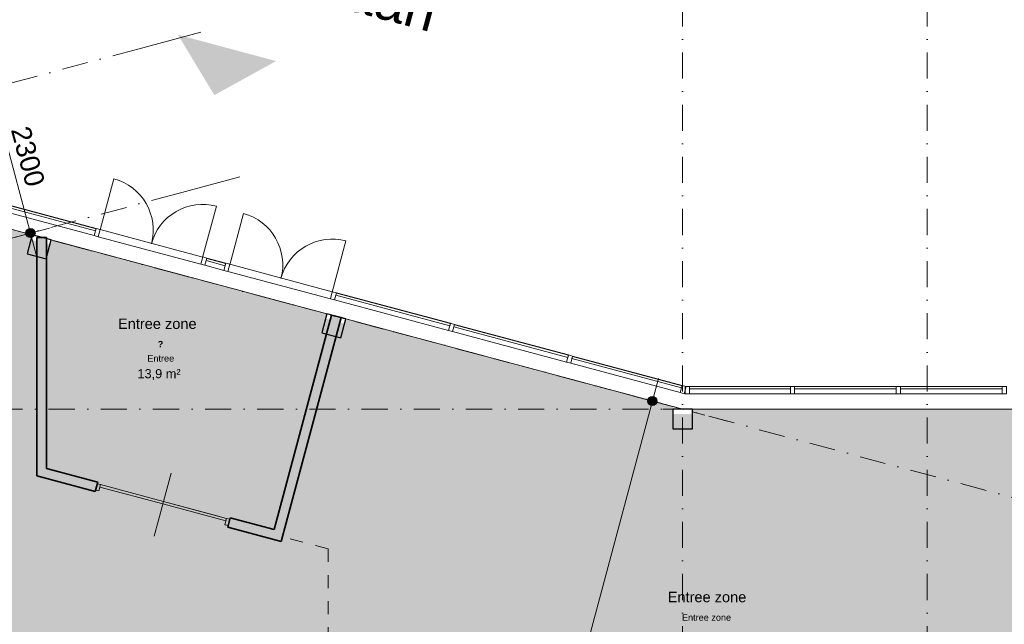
# Model space of a CAD drawing. Header units: millimetres. Extents: x 1557 to 319405, y -11609 to 73584.
# Tile 74 of 103: x 255428 to 270529, y 35199 to 44477. Entities that reach past the tile are written whole.
import ezdxf

# ---------------------------------------------------------------- set-up
doc = ezdxf.new("R2010")
doc.units = ezdxf.units.MM
doc.linetypes.add('Hidden_2_', pattern=[400, 200, -200])
doc.linetypes.add('RR_Level', pattern=[800, 400, -200, 0, -200])
for name, color, linetype, lineweight in [('A-____-____-DIMS', 211, 'Continuous', 9), ('A-____-____-DIMS-200', 211, 'Continuous', 9), ('A-AREA-____-IDEN', 2, 'Continuous', 13), ('A-AREA-____-OTLN', 32, 'Hidden_2_', 13), ('A-AREA-____-PATT', 32, 'Continuous', 9), ('A-DETL-GENF-OTLN', 92, 'Continuous', 13), ('A-DOOR-____-MCUT', 31, 'Continuous', 13), ('A-DOOR-____-OTLN', 31, 'Continuous', 18), ('A-FLOR-____-OTLN', 192, 'Continuous', 18), ('A-GLAZ-CURT-MCUT', 52, 'Continuous', 13), ('A-GLAZ-CURT-OTLN', 52, 'Continuous', 13), ('A-GLAZ-CWMG-MCUT', 51, 'Continuous', 13), ('A-GLAZ-CWMG-OTLN', 51, 'Continuous', 13), ('A-WALL-____-MCUT', 113, 'Continuous', 35), ('A-WALL-____-PATT', 111, 'Continuous', 35), ('G-____-____-TEXT', 231, 'Continuous', 9), ('S-COLS-____-MCUT', 52, 'Continuous', 25), ('S-COLS-____-OTLN', 52, 'Continuous', 18), ('S-GRID-____-OTLN', 1, 'Continuous', 9)]:
    doc.layers.add(name, color=color, linetype=linetype, lineweight=lineweight)
doc.styles.add('Arial_1', font='arial.ttf', dxfattribs={"height": 100})
doc.styles.add('Arial_2', font='arial.ttf', dxfattribs={"height": 300})
doc.styles.add('Arial_3', font='arial.ttf', dxfattribs={"height": 600})
doc.styles.add('Arial_B', font='txt', dxfattribs={"height": 160})
doc.styles.add('Arial_B_1', font='txt', dxfattribs={"height": 100})
doc.styles.add('Arial_I', font='txt', dxfattribs={"height": 140})
doc.dimstyles.new('1_5mm_interne_maten_en_details', dxfattribs={"dimscale": 304.8, "dimtxt": 1.004192, "dimasz": 1.83727, "dimexe": 0.984252, "dimexo": 0.0625, "dimgap": 0.098425, "dimtad": 1, "dimdec": 0, "dimlfac": 304.8, "dimzin": 0, "dimdsep": 46, "dimtxsty": 'Arial_2', "dimblk1": 'DOTSMALL', "dimblk2": 'DOTSMALL', "dimsah": 1, "dimcen": 0.09, "dimdle": 1.181102, "dimazin": 0, "dimtfac": 1, "dimtdec": 4, "dimtix": 1, "dimtmove": 0, "dimatfit": 3, "dimfxl": 0.003229, "dimfxlon": 1, "dimtvp": 1, "dimtfill": 1, "dimtolj": 1, "dimtzin": 0, "dimlwd": 13, "dimlwe": 13, "dimarcsym": 2})

# ---------------------------------------------------------------- blocks, each defined once
blk = doc.blocks.new('Rectangular Mullion - 65 x 114mm-702665-plot_V0 Copy 1')
at = {"layer": 'A-GLAZ-CWMG-MCUT', "color": 170, "lineweight": 9}
for p, q in [((-65, 57), (0, 57)), ((-65, -57), (-65, 57)), ((0, 57), (0, -57)), ((0, -57), (-65, -57))]:
    blk.add_line(p, q, dxfattribs=at)
blk = doc.blocks.new('System Panel - Triple glas-716064-plot_V0 Copy 1')
at = {"layer": 'A-GLAZ-CURT-MCUT', "color": 170, "lineweight": 9}
for p, q in [((905, 52.5), (-905, 52.5)), ((-905, 52.5), (-905, 17.5)), ((-905, 17.5), (905, 17.5)), ((905, 17.5), (905, 52.5))]:
    blk.add_line(p, q, dxfattribs=at)
blk = doc.blocks.new('Doors_Dbl_Glass_No_Frame_2 - Glass_Door-705400-plot_V0 Copy 1')
at = {"layer": 'A-DOOR-____-MCUT', "color": 170, "lineweight": 9}
for p, q in [((-813.75, 50), (-813.75, 863.75)), ((813.75, 50), (813.75, 863.75))]:
    blk.add_line(p, q, dxfattribs=at)
at = {"layer": 'A-DOOR-____-OTLN', "color": 170, "lineweight": 9}
for centre, start, end in [((-813.75, 50), 0, 90), ((813.75, 50), 90, 180)]:
    blk.add_arc(centre, 813.75, start, end, dxfattribs=at)
blk = doc.blocks.new('System Panel - Triple glas-716065-plot_V0 Copy 1')
at = {"layer": 'A-GLAZ-CURT-MCUT', "color": 170, "lineweight": 9}
for p, q in [((150, 52.5), (-150, 52.5)), ((-150, 52.5), (-150, 17.5)), ((-150, 17.5), (150, 17.5)), ((150, 17.5), (150, 52.5))]:
    blk.add_line(p, q, dxfattribs=at)
blk = doc.blocks.new('Rectangular Mullion - 65 x 114mm-463994-plot_V0 Copy 1')
at = {"layer": 'A-GLAZ-CWMG-OTLN', "color": 170, "lineweight": 9}
for p, q in [((67327, 2357), (67803, 4103)), ((67437, 2327), (67913, 4073))]:
    blk.add_line(p, q, dxfattribs=at)
blk = doc.blocks.new('Rectangular Mullion - 65 x 114mm-704657-plot_V0 Copy 1')
at = {"layer": 'A-GLAZ-CWMG-OTLN', "color": 170, "lineweight": 9}
for p, q in [((91140, 40835), (89568, 41256)), ((91111, 40725), (89539, 41146))]:
    blk.add_line(p, q, dxfattribs=at)
blk = doc.blocks.new('Rectangular Mullion - 65 x 114mm-691171-plot_V0 Copy 1')
at = {"layer": 'A-GLAZ-CWMG-OTLN', "color": 170, "lineweight": 9}
for p, q in [((91493, 40741), (91203, 40818)), ((91463, 40630), (91174, 40708))]:
    blk.add_line(p, q, dxfattribs=at)
blk = doc.blocks.new('Rectangular Mullion - 65 x 114mm-701461-plot_V0 Copy 1')
at = {"layer": 'A-GLAZ-CWMG-MCUT', "color": 170, "lineweight": 9}
for p, q in [((-32.5, 57), (32.5, 57)), ((-32.5, -57), (-32.5, 57)), ((32.5, 57), (32.5, -57)), ((32.5, -57), (-32.5, -57))]:
    blk.add_line(p, q, dxfattribs=at)
blk = doc.blocks.new('System Panel - Triple glas-719908-plot_V0 Copy 1')
at = {"layer": 'A-GLAZ-CURT-MCUT', "color": 170, "lineweight": 9}
for p, q in [((870, 52), (-870, 52)), ((-870, 52), (-870, 17)), ((-870, 17), (870, 17)), ((870, 17), (870, 52))]:
    blk.add_line(p, q, dxfattribs=at)
blk = doc.blocks.new('Rectangular Mullion - 65 x 114mm-705371-plot_V0 Copy 1')
at = {"layer": 'A-GLAZ-CWMG-OTLN', "color": 170, "lineweight": 9}
for p, q in [((98493, 38865), (96813, 39315)), ((98463, 38755), (96783, 39205))]:
    blk.add_line(p, q, dxfattribs=at)
blk = doc.blocks.new('Rectangular Mullion - 65 x 114mm-702661-plot_V0 Copy 1')
at = {"layer": 'A-GLAZ-CWMG-MCUT', "color": 170, "lineweight": 9}
for p, q in [((-32.5, 57), (32.5, 57)), ((-32.5, -57), (-32.5, 57)), ((32.5, 57), (32.5, -57)), ((32.5, -57), (-32.5, -57))]:
    blk.add_line(p, q, dxfattribs=at)
blk = doc.blocks.new('System Panel - Triple glas-717568-plot_V0 Copy 1')
at = {"layer": 'A-GLAZ-CURT-MCUT', "color": 170, "lineweight": 9}
for p, q in [((773, 53), (-773, 53)), ((-773, 53), (-773, 18)), ((-773, 18), (773, 18)), ((773, 18), (773, 53))]:
    blk.add_line(p, q, dxfattribs=at)
blk = doc.blocks.new('Rectangular Mullion - 65 x 114mm-666327-plot_V0 Copy 1')
at = {"layer": 'A-GLAZ-CWMG-OTLN', "color": 170, "lineweight": 9}
for p, q in [((100152, 38850), (98606, 38850)), ((100152, 38736), (98606, 38736))]:
    blk.add_line(p, q, dxfattribs=at)
blk = doc.blocks.new('System Panel - Triple glas-717570-plot_V0 Copy 1')
at = {"layer": 'A-GLAZ-CURT-MCUT', "color": 170, "lineweight": 9}
for p, q in [((780, 53), (-780, 53)), ((-780, 53), (-780, 18)), ((-780, 18), (780, 18)), ((780, 18), (780, 53))]:
    blk.add_line(p, q, dxfattribs=at)
blk = doc.blocks.new('Rectangular Mullion - 65 x 114mm-638792-plot_V0 Copy 1')
at = {"layer": 'A-GLAZ-CWMG-OTLN', "color": 170, "lineweight": 9}
for p, q in [((101777, 38850), (100217, 38850)), ((101777, 38736), (100217, 38736))]:
    blk.add_line(p, q, dxfattribs=at)
blk = doc.blocks.new('Rectangular Mullion - 65 x 114mm-717567-plot_V0 Copy 1')
at = {"layer": 'A-GLAZ-CWMG-MCUT', "color": 170, "lineweight": 9}
for p, q in [((-32.5, 57), (32.5, 57)), ((-32.5, -57), (-32.5, 57)), ((32.5, 57), (32.5, -57)), ((32.5, -57), (-32.5, -57))]:
    blk.add_line(p, q, dxfattribs=at)
blk = doc.blocks.new('Rectangular Mullion - 65 x 114mm-717575-plot_V0 Copy 1')
at = {"layer": 'A-GLAZ-CWMG-MCUT', "color": 170, "lineweight": 9}
for p, q in [((0, 57), (-65, 57)), ((-65, 57), (-65, -57)), ((0, -57), (0, 57)), ((-65, -57), (0, -57))]:
    blk.add_line(p, q, dxfattribs=at)
blk = doc.blocks.new('027_Gilde - ATC_FacadeModel_rvt-2-plot_V0 Copy 1')
at = {"layer": 'A-DOOR-____-OTLN', "color": 210, "lineweight": 18, "rotation": 345.0000000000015}
for p in [(90340, 40991), (92327, 40458)]:
    blk.add_blockref('Doors_Dbl_Glass_No_Frame_2 - Glass_Door-705400-plot_V0 Copy 1', p, dxfattribs=at)
at = {"layer": 'A-GLAZ-CURT-OTLN', "color": 210, "lineweight": 18, "rotation": 345.0000000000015}
for name, p in [('System Panel - Triple glas-716064-plot_V0 Copy 1', (88617, 41452)), ('System Panel - Triple glas-716065-plot_V0 Copy 1', (91333, 40724)), ('System Panel - Triple glas-716064-plot_V0 Copy 1', (94050, 39996)), ('System Panel - Triple glas-716064-plot_V0 Copy 1', (95861, 39511)), ('System Panel - Triple glas-719908-plot_V0 Copy 1', (97638, 39035))]:
    blk.add_blockref(name, p, dxfattribs=at)
at = {"layer": 'A-GLAZ-CURT-OTLN', "color": 210, "lineweight": 18}
for name, p in [('System Panel - Triple glas-717568-plot_V0 Copy 1', (99379, 38793)), ('System Panel - Triple glas-717570-plot_V0 Copy 1', (100997, 38793)), ('System Panel - Triple glas-717570-plot_V0 Copy 1', (102621, 38793))]:
    blk.add_blockref(name, p, dxfattribs=at)
at = {"layer": 'A-GLAZ-CWMG-OTLN', "color": 210, "lineweight": 18}
for name, p, rotation in [('Rectangular Mullion - 65 x 114mm-463994-plot_V0 Copy 1', (92141, -26152), 90.262668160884), ('Rectangular Mullion - 65 x 114mm-463994-plot_V0 Copy 1', (97575, -27608), 90.26266816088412), ('Rectangular Mullion - 65 x 114mm-463994-plot_V0 Copy 1', (99386, -28093), 90.26266816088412), ('Rectangular Mullion - 65 x 114mm-717575-plot_V0 Copy 1', (98541, 38793), 180)]:
    blk.add_blockref(name, p, dxfattribs=dict(at, rotation=rotation))
at = {"layer": 'A-GLAZ-CWMG-OTLN', "color": 210, "lineweight": 18, "extrusion": (0, 0, -1)}
for name, p, rotation in [('Rectangular Mullion - 65 x 114mm-701461-plot_V0 Copy 1', (-89522, 41210), 194.9999999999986), ('Rectangular Mullion - 65 x 114mm-701461-plot_V0 Copy 1', (-91157, 40772), 194.9999999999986), ('Rectangular Mullion - 65 x 114mm-701461-plot_V0 Copy 1', (-91509, 40677), 194.9999999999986), ('Rectangular Mullion - 65 x 114mm-701461-plot_V0 Copy 1', (-93144, 40239), 194.9999999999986), ('Rectangular Mullion - 65 x 114mm-702661-plot_V0 Copy 1', (-94955, 39754), 194.9999999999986), ('Rectangular Mullion - 65 x 114mm-702661-plot_V0 Copy 1', (-96767, 39268), 194.9999999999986), ('Rectangular Mullion - 65 x 114mm-702665-plot_V0 Copy 1', (-98541, 38793), 194.9999999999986), ('Rectangular Mullion - 65 x 114mm-717567-plot_V0 Copy 1', (-100185, 38793), 180), ('Rectangular Mullion - 65 x 114mm-717567-plot_V0 Copy 1', (-101809, 38793), 180), ('Rectangular Mullion - 65 x 114mm-717567-plot_V0 Copy 1', (-103434, 38793), 180)]:
    blk.add_blockref(name, p, dxfattribs=dict(at, rotation=rotation))
at = {"layer": 'A-GLAZ-CWMG-OTLN', "color": 210, "lineweight": 18}
for name, p in [('Rectangular Mullion - 65 x 114mm-704657-plot_V0 Copy 1', (0, 0)), ('Rectangular Mullion - 65 x 114mm-691171-plot_V0 Copy 1', (0, 0)), ('Rectangular Mullion - 65 x 114mm-704657-plot_V0 Copy 1', (1987, -533)), ('Rectangular Mullion - 65 x 114mm-705371-plot_V0 Copy 1', (0, 0)), ('Rectangular Mullion - 65 x 114mm-666327-plot_V0 Copy 1', (0, 0)), ('Rectangular Mullion - 65 x 114mm-638792-plot_V0 Copy 1', (0, 0)), ('Rectangular Mullion - 65 x 114mm-638792-plot_V0 Copy 1', (1624, 0))]:
    blk.add_blockref(name, p, dxfattribs=at)
blk = doc.blocks.new('NLRS_28_SC_LIB_kolom recht_generiek_ISR - kolom beton_ONTWERP-6193513-plot_V0 Copy 1')
at = {"layer": 'S-COLS-____-OTLN', "lineweight": 13}
blk.add_hatch(color=256, dxfattribs=at).paths.add_polyline_path([(150, -150), (150, 75), (-150, 75), (-150, -150), (75, -150)])
at = {"layer": 'S-COLS-____-MCUT'}
for p, q in [((150, 150), (-150, 150)), ((-150, 150), (-150, -150)), ((150, -150), (150, 150)), ((-150, -150), (150, -150))]:
    blk.add_line(p, q, dxfattribs=at)
blk = doc.blocks.new('32_dubbele deur_ontwerpers - 2315 x 2000-6437047-plot_V0 Copy 1')
at = {"layer": 'A-DOOR-____-MCUT'}
for p, q in [((-1002, 50), (-1052, 50)), ((-1002, -50), (-1002, 50)), ((1002, 50), (1002, -50)), ((1052, 50), (1002, 50)), ((-1052, -50), (-1002, -50)), ((1002, -50), (1052, -50))]:
    blk.add_line(p, q, dxfattribs=at)
at = {"layer": 'A-DOOR-____-OTLN'}
for p, q in [((0, 500), (0, 50)), ((0, 10), (0, -500))]:
    blk.add_line(p, q, dxfattribs=at)
blk = doc.blocks.new('deurblad_abstract_linksdraaiend - deurblad_abstract_linksdraaiend-6442117-plot_V0 Copy 1')
at = {"layer": 'A-DOOR-____-OTLN', "lineweight": 13}
for p, q in [((90539, 37083), (90528, 37045)), ((91494, 36786), (90528, 37045)), ((90539, 37083), (91505, 36824)), ((91494, 36786), (91505, 36824))]:
    blk.add_line(p, q, dxfattribs=at)
blk = doc.blocks.new('deurblad_abstract_rechtsdraaiend - deurblad_abstract_rechtsdraaiend-6442122-plot_V0 Copy 1')
at = {"layer": 'A-DOOR-____-OTLN', "lineweight": 13}
for p, q in [((89573, 37342), (89562, 37303)), ((90528, 37045), (89562, 37303)), ((89573, 37342), (90539, 37083)), ((90528, 37045), (90539, 37083))]:
    blk.add_line(p, q, dxfattribs=at)
blk = doc.blocks.new('draairichting - draairichting_links-6442121-plot_V0 Copy 1')
at = {"layer": 'A-DOOR-____-MCUT'}
blk.add_line((91398, 36853), (90539, 37083), dxfattribs=at)
blk = doc.blocks.new('DIMBLOCK70-plot_V0 Copy 1')
at = {"layer": 'A-____-____-DIMS-200', "lineweight": 25}
h = blk.add_hatch(color=256, dxfattribs=at)
edge = h.paths.add_edge_path()
edge.add_arc((265132, 38625), 70, 0, 360)
h = blk.add_hatch(color=256, dxfattribs=at)
edge = h.paths.add_edge_path()
edge.add_arc((262544, 28966), 70, 0, 360)
at = {"layer": 'A-____-____-DIMS-200', "lineweight": 13}
for p, q in [((265225, 38972), (262544, 28966)), ((265422, 38547), (264842, 38702)), ((265132, 38625), (265422, 38547)), ((262833, 28888), (262254, 29043)), ((262544, 28966), (262833, 28888))]:
    blk.add_line(p, q, dxfattribs=at)
at = {"layer": 'A-____-____-DIMS-200', "lineweight": 25}
for centre in [(265132, 38625), (262544, 28966)]:
    blk.add_circle(centre, 70, dxfattribs=at)
at = {"layer": 'A-____-____-DIMS-200', "color": 0, "lineweight": 13, "insert": (263283, 33347), "char_height": 300, "width": 1384.41, "attachment_point": 1, "rotation": 75, "line_spacing_factor": 0.941778, "style": 'Arial_2', "bg_fill": 3, "box_fill_scale": 1.25, "bg_fill_color": 256, "bg_fill_true_color": 13158600, "bg_fill_transparency": 0}
blk.add_mtext('10000', dxfattribs=at)
blk = doc.blocks.new('_DotSmall')
at = {"color": 0, "linetype": 'ByBlock', "const_width": 0.5}
blk.add_lwpolyline([(-0.0625, 0, 1), (0.0625, 0, 1)], format="xyb", close=True, dxfattribs=at)
blk = doc.blocks.new('DIMBLOCK73-plot_V0 Copy 1')
at = {"layer": 'A-____-____-DIMS-200', "lineweight": 25}
h = blk.add_hatch(color=256, dxfattribs=at)
edge = h.paths.add_edge_path()
edge.add_arc((254998, 43424), 70, 0, 360)
h = blk.add_hatch(color=256, dxfattribs=at)
edge = h.paths.add_edge_path()
edge.add_arc((255593, 41203), 70, 0, 360)
at = {"layer": 'A-____-____-DIMS-200', "lineweight": 13}
for p, q in [((254708, 43347), (255288, 43502)), ((254998, 43424), (254708, 43347)), ((255686, 40855), (254998, 43424)), ((255303, 41125), (255883, 41280)), ((255593, 41203), (255303, 41125))]:
    blk.add_line(p, q, dxfattribs=at)
at = {"layer": 'A-____-____-DIMS-200', "lineweight": 25}
for centre in [(254998, 43424), (255593, 41203)]:
    blk.add_circle(centre, 70, dxfattribs=at)
at = {"layer": 'A-____-____-DIMS-200', "color": 0, "lineweight": 13, "insert": (255581, 42868), "char_height": 300, "width": 1107.53, "attachment_point": 1, "rotation": 285, "line_spacing_factor": 0.941778, "style": 'Arial_2', "bg_fill": 3, "box_fill_scale": 1.25, "bg_fill_color": 256, "bg_fill_true_color": 13158600, "bg_fill_transparency": 0}
blk.add_mtext('2300', dxfattribs=at)

msp = doc.modelspace()

# ---------------------------------------------------------------- hatches: boundary and pattern name
at = {"layer": 'A-AREA-____-PATT', "transparency": 33554509}
h = msp.add_hatch(color=7, dxfattribs=at)
h.paths.add_polyline_path([(272904.4527, 8014.2495), (273310.4669, 9536.0154), (273382.9321, 9516.6813), (273386.2321, 9529.4366), (273339.7579, 9529.4366), (273302.3101, 9539.4707), (273265.8541, 9561.6918), (273234.2177, 9599.2895), (273218.4801, 9631.6867), (273212.2537, 9680.9294), (273216.4688, 9716.1826), (273233.2754, 9755.4299), (273260.4586, 9788.3524), (273295.816, 9812.283), (273336.4831, 9825.2829), (273379.1655, 9826.2989), (273425.2708, 9812.283), (273458.601, 9791.1138), (273488.9084, 9754.5841), (273700.5441, 10544.4193), (273654.6626, 10556.7132), (273667.6036, 10605.0095), (273713.4851, 10592.7156), (273959.3632, 11510.3451), (273913.4817, 11522.639), (273926.4226, 11570.9353), (273972.3041, 11558.6414), (274218.1822, 12476.2709), (274172.3007, 12488.5648), (274185.2417, 12536.8611), (274231.1232, 12524.5672), (274477.0012, 13442.1968), (274431.1198, 13454.4907), (274444.0607, 13502.787), (274489.9422, 13490.4931), (274735.8203, 14408.1226), (274689.9388, 14420.4165), (274702.8798, 14468.7128), (274748.7612, 14456.4189), (274994.6393, 15374.0484), (274948.7579, 15386.3423), (274961.6988, 15434.6386), (275007.5803, 15422.3447), (275253.4584, 16339.9742), (275207.5769, 16352.2681), (275220.5179, 16400.5644), (275266.3993, 16388.2705), (275512.2774, 17305.9001), (275466.3959, 17318.194), (275479.3369, 17366.4903), (275525.2184, 17354.1964), (275771.0965, 18271.8259), (275783.1705, 18268.5907), (275795.2446, 18317.1192), (275784.0374, 18320.1222), (276014.3967, 19179.8349), (275968.5153, 19192.1288), (275981.4562, 19240.4251), (276039.4118, 19224.8959), (276024.9995, 19283.1507), (276072.1789, 19295.7924), (276084.4728, 19249.9109), (277002.1024, 19495.789), (276989.8084, 19541.6705), (277038.1047, 19554.6115), (277050.3986, 19508.73), (277968.0282, 19754.6081), (277955.7343, 19800.4895), (278004.0306, 19813.4305), (278016.3245, 19767.549), (278933.954, 20013.4271), (278921.6601, 20059.3086), (278969.9564, 20072.2495), (278982.2503, 20026.3681), (279899.8798, 20272.2462), (279887.5859, 20318.1276), (279935.8822, 20331.0686), (279948.1761, 20285.1871), (280865.8057, 20531.0652), (280853.5118, 20576.9467), (280901.808, 20589.8876), (280914.1019, 20544.0062), (281831.7315, 20789.8843), (281819.4376, 20835.7657), (281867.7339, 20848.7067), (281880.0278, 20802.8252), (281935.0285, 20819.8317), (281935.0285, 20820.6986), (281943.2647, 20820.6986), (281931.2031, 20865.7132), (281979.4993, 20878.6542), (281995.0285, 20820.6986), (281995.0285, 23825.7144), (279504.03, 23825.7144), (279504.03, 23900.7144), (278470.03, 23900.7144), (278470.03, 23825.7144), (276520.03, 23825.7144), (276520.03, 23900.7144), (275486.03, 23900.7144), (275486.03, 23825.7144), (272095.9051, 23825.7811), (272095.9051, 27541), (272170.9051, 27541), (272170.9051, 28575), (272095.9051, 28575), (272095.9051, 28725), (272152.9051, 28725.1748), (272152.9051, 28775), (272170.9051, 28775), (272170.9051, 28987.5), (272152.9051, 28987.5), (272152.9051, 29037.5), (272170.9051, 29037.5), (272170.9051, 29900), (269130.0366, 29900), (269686.8508, 27821.9412), (269718.0059, 27681.4093), (269736.7944, 27538.6968), (269743.0731, 27394.8898), (269736.7944, 27251.0828), (269718.0059, 27108.3703), (269686.8508, 26967.8384), (269643.566, 26830.5566), (269588.481, 26697.5697), (269522.0151, 26569.8898), (269444.674, 26448.4887), (269345.0285, 26321.1749), (269259.7993, 26228.1636), (269153.6727, 26130.9165), (269039.4743, 26043.2889), (268918.0731, 25965.9479), (268790.3933, 25899.482), (268657.4064, 25844.397), (268520.1246, 25801.1122), (268378.4094, 25769.8012), (268236.8801, 25751.1686), (268093.0731, 25744.8898), (267942.0847, 25752.114), (267806.5537, 25769.957), (267666.0217, 25801.1122), (260763.6591, 27650.5947), (260670.4801, 27681.6133), (260581.647, 27723.4843), (260498.4187, 27775.6145), (260421.9746, 27837.265), (260353.3978, 27907.5624), (260293.6602, 27985.5105), (260238.5351, 28081.4977), (260200.3426, 28171.6555), (260175.2504, 28253.767), (260157.9133, 28350.431), (260152.1854, 28448.4702), (260158.1478, 28546.4954), (260158.1478, 36355.0399), (259456.0896, 36543.1559), (259436.6782, 36470.7114), (258617.5995, 36690.1829), (258637.011, 36762.6273), (256604.703, 37307.1826), (256585.2916, 37234.7381), (255689.2021, 37474.8446), (255689.2021, 40844.3032), (255541.6675, 40883.835), (255619.3132, 41173.6128), (251253.3731, 42343.4618), (251175.7277, 42053.6851), (250811.5119, 42151.2764), (250811.5119, 38640), (250736.5119, 38640), (250736.5119, 37606), (250811.5119, 37606), (250811.5119, 37300), (251211.5119, 37300), (251211.5119, 33300), (250811.5119, 33300), (250811.5119, 32198.4517), (251363.9709, 32050.4208), (251344.5594, 31977.9763), (252343.3267, 31710.3575), (252362.7382, 31782.8019), (252611.5119, 31716.1432), (252611.5119, 29831.4979), (252536.5119, 29831.4979), (252536.5119, 26555.8333), (244686.5135, 26555.8333), (244686.5135, 22055.8333), (244461.5119, 22055.8333), (244461.5119, 17586.7966), (244534.1685, 17586.7966), (244534.1685, 17324.2499), (244601.5947, 17306.1831), (244597.7124, 17291.6942), (244646.0087, 17278.7533), (244633.7148, 17232.8718), (244749.6259, 17201.8135), (244761.9198, 17247.695), (244810.2161, 17234.754), (244797.9222, 17188.8725), (245715.5517, 16942.9945), (245727.8456, 16988.8759), (245776.1419, 16975.935), (245763.848, 16930.0535), (246681.4776, 16684.1754), (246693.7715, 16730.0569), (246742.0678, 16717.1159), (246729.7738, 16671.2345), (247455.6739, 16476.7301), (247467.9678, 16522.6116), (247516.2641, 16509.6706), (247500.735, 16451.7151), (248499.5023, 16184.0962), (248515.0314, 16242.0517), (248563.3277, 16229.1108), (248551.0338, 16183.2293), (248613.3292, 16166.5373), (248625.6231, 16212.4188), (248673.9689, 16199.6624), (248677.8017, 16213.9667), (251522.9104, 15451.6221), (251517.7954, 15494.2558), (251522.0104, 15529.509), (251543.776, 15574.7623), (251566.0002, 15601.6789), (251601.3576, 15625.6094), (251642.0248, 15638.6093), (251688.499, 15638.6093), (251730.8125, 15625.6094), (251762.4028, 15606.3541), (251791.1217, 15574.7623), (251809.7768, 15536.3591), (251816.0032, 15487.1165), (251811.7881, 15451.8633), (251790.0225, 15406.61), (251772.0653, 15384.8613), (253160.5018, 15012.8308), (253141.0904, 14940.3864), (254787.028, 14499.3588), (254806.4395, 14571.8032), (254956.3196, 14531.6429), (254952.4373, 14517.154), (255024.8817, 14497.7426), (255012.5878, 14451.8611), (255085.0322, 14432.4497), (255097.3262, 14478.3312), (255145.6224, 14465.3902), (255130.0933, 14407.4347), (256128.8606, 14139.8158), (256144.3897, 14197.7713), (256192.686, 14184.8304), (256180.3921, 14138.9489), (256896.1432, 13947.164), (256908.4371, 13993.0455), (256956.7334, 13980.1045), (256944.4395, 13934.2231), (257862.069, 13688.345), (257874.3629, 13734.2264), (257922.6592, 13721.2855), (257926.5415, 13735.7744), (258767.8899, 13510.3357), (258761.9212, 13545.8301), (258766.9899, 13588.2226), (258788.7555, 13633.4759), (258810.9797, 13660.3925), (258846.3371, 13684.323), (258887.0042, 13697.3229), (258933.4785, 13697.3229), (258970.9263, 13687.2888), (259007.3823, 13665.0677), (259039.0186, 13627.4699), (259054.7562, 13595.0727), (259061.8363, 13552.9694), (259056.7676, 13510.5769), (259036.1011, 13466.6548), (259012.7778, 13438.4071), (258977.4204, 13414.4765), (258944.4881, 13401.6607), (258534.4168, 11864.689), (259093.2677, 11714.9453), (259073.8562, 11642.5009), (261106.1642, 11097.9456), (261125.5756, 11170.3901), (263049.6999, 10654.8225), (263030.2884, 10582.3781), (265062.5964, 10037.8228), (265082.0078, 10110.2673), (266337.7114, 9773.8025), (266318.2999, 9701.3581), (268350.6079, 9156.8028), (268370.0193, 9229.2472), (270294.1436, 8713.6797), (270274.7321, 8641.2352), (272307.0401, 8096.68), (272326.4515, 8169.1244), (272896.5717, 8016.3612)])
h.paths.add_polyline_path([(266138.5146, 11459.3177), (266092.4092, 11473.3337), (266060.8189, 11492.589), (266029.1825, 11530.1868), (266013.4449, 11562.5839), (266006.3649, 11604.6873), (266013.4449, 11651.7768), (266033.1992, 11692.3331), (266055.4234, 11719.2496), (266090.7808, 11743.1802), (266131.4479, 11756.1801), (266177.9222, 11756.1801), (266215.37, 11746.146), (266251.826, 11723.9249), (266280.5448, 11692.3331), (266299.1999, 11653.9299), (266306.28, 11611.8266), (266298.2779, 11562.5839), (266280.5448, 11525.512), (266257.2215, 11497.2642), (266221.8641, 11473.3337), (266181.1969, 11460.3338)])
h.paths.add_polyline_path([(275668.6779, 20339.3635), (275625.9955, 20340.3795), (275585.3284, 20353.3794), (275549.971, 20377.31), (275522.7878, 20410.2325), (275505.9812, 20449.4798), (275500.9125, 20491.8723), (275507.9925, 20533.9757), (275526.6476, 20572.3788), (275555.3665, 20603.9706), (275591.8225, 20626.1917), (275633.0622, 20637.2419), (275675.7445, 20636.2258), (275716.4117, 20623.2259), (275751.7691, 20599.2954), (275778.9522, 20566.3728), (275795.7589, 20527.1255), (275800.8276, 20484.733), (275793.7475, 20442.6297), (275775.0924, 20404.2265), (275746.3736, 20372.6347), (275709.9176, 20350.4136), (275672.4698, 20340.3795)])
h.paths.add_polyline_path([(270355.5505, 20526.8367), (270314.3108, 20537.8869), (270277.8548, 20560.108), (270246.2185, 20597.7058), (270230.4809, 20630.103), (270224.2545, 20679.3456), (270228.4695, 20714.5988), (270249.136, 20758.5209), (270272.4593, 20786.7686), (270307.8167, 20810.6992), (270348.4839, 20823.6991), (270394.9581, 20823.6991), (270432.4059, 20813.665), (270468.8619, 20791.4439), (270500.4983, 20753.8461), (270516.2359, 20721.4489), (270523.3159, 20679.3456), (270518.2472, 20636.9531), (270496.4816, 20591.6998), (270474.2574, 20564.7832), (270438.9, 20540.8527), (270398.2329, 20527.8528)])
h.paths.add_polyline_path([(280541.6576, 21436.439), (280464.0119, 21726.2168), (280753.7896, 21803.8625), (280831.4353, 21514.0847), (280617.7484, 21456.8275)])
h.paths.add_polyline_path([(265596.3428, 21801.8495), (265555.1031, 21812.8997), (265518.6471, 21835.1208), (265487.0107, 21872.7186), (265471.2731, 21905.1158), (265464.1931, 21947.2191), (265472.1951, 21996.4617), (265489.9282, 22033.5337), (265518.6471, 22065.4332), (265548.609, 22085.712), (265589.2761, 22098.7119), (265635.7504, 22098.7119), (265673.1982, 22088.6778), (265709.6542, 22066.4567), (265741.2905, 22028.8589), (265757.0281, 21996.4617), (265764.1081, 21954.3584), (265757.0281, 21907.2689), (265742.2328, 21872.7186), (265715.0497, 21839.796), (265679.6923, 21815.8655), (265639.0251, 21802.8656)])
h.paths.add_polyline_path([(254198.459, 24856.1164), (254157.2193, 24867.1665), (254120.7633, 24889.3876), (254092.0445, 24920.9794), (254073.3894, 24959.3826), (254066.3093, 25001.4859), (254073.3894, 25048.5754), (254088.1847, 25083.1257), (254115.3678, 25116.0483), (254157.2193, 25142.0548), (254191.3924, 25152.9787), (254234.0747, 25153.9947), (254275.3144, 25142.9446), (254311.7704, 25120.7235), (254340.4893, 25089.1317), (254359.1444, 25050.7285), (254366.2244, 25008.6252), (254358.2223, 24959.3826), (254344.3491, 24926.9854), (254317.1659, 24894.0628), (254281.8085, 24870.1323), (254234.0747, 24856.9642)])
h.paths.add_polyline_path([(255746.3942, 30633.0893), (255700.2889, 30647.1053), (255668.6986, 30666.3606), (255639.9797, 30697.9524), (255621.3246, 30736.3555), (255614.2446, 30778.4589), (255621.3246, 30825.5484), (255636.1199, 30860.0987), (255663.303, 30893.0212), (255705.1546, 30919.0277), (255739.3276, 30929.9517), (255785.8018, 30929.9517), (255823.2496, 30919.9176), (255859.7056, 30897.6965), (255888.4245, 30866.1047), (255907.0796, 30827.7015), (255913.5197, 30780.246), (255907.0796, 30738.5087), (255892.2843, 30703.9584), (255859.7056, 30667.384), (255829.7438, 30647.1053), (255789.0766, 30634.1054), (255759.4465, 30633.4)])
msp.add_hatch(color=7, dxfattribs=at).paths.add_polyline_path([(259330.6121, 36654.4231), (260134.154, 39653.282), (260061.7095, 39672.6934), (260139.3552, 39962.4712), (255909.091, 41095.9671), (255839.2021, 40829.4474), (255839.2021, 37589.9437), (256624.1145, 37379.627), (256604.703, 37307.1826), (258637.011, 36762.6273), (258656.4224, 36835.0717), (259291.7893, 36664.8257)])
h = msp.add_hatch(color=7, dxfattribs=at)
h.paths.add_polyline_path([(270105.4035, 29900), (272170.9051, 29900), (272170.9051, 29987.5), (272152.9051, 29987.5), (272152.9051, 30037.5), (272170.9051, 30037.5), (272170.9051, 30987.5), (272152.9051, 30987.5), (272152.9051, 31037.5), (272095.9051, 31037.5), (272095.9051, 31187.5), (272152.9051, 31187.5), (272152.9051, 31237.5), (272170.9051, 31237.5), (272170.9051, 31450), (272152.9051, 31450), (272152.9051, 31500), (272170.9051, 31500), (272170.9051, 32450), (272152.9051, 32450), (272152.9051, 32500), (272170.9051, 32500), (272170.9051, 33450), (272152.9051, 33450), (272152.9051, 33500), (272095.9051, 33500), (272095.9051, 33650), (272170.9051, 33650), (272170.9051, 33912.5), (272152.9051, 33912.5), (272152.9051, 33962.5), (272170.9051, 33962.5), (272170.9051, 34912.5), (272152.9051, 34912.5), (272152.9051, 34962.5), (272170.9051, 34962.5), (272170.9051, 35912.5), (272152.9051, 35912.5), (272152.9051, 35962.5), (272095.9051, 35962.5), (272095.9051, 36112.5), (272170.9051, 36112.5), (272170.9051, 36375), (272152.9051, 36375), (272152.9051, 36425), (272170.9051, 36425), (272170.9051, 37375), (272152.9051, 37375), (272152.9051, 37425), (272170.9051, 37425), (272170.9051, 38375), (272152.9051, 38375), (272152.9051, 38425), (272095.9051, 38425), (272095.9051, 38500), (265745.0285, 38500), (265745.0285, 38200), (265445.0285, 38200), (265445.0285, 38540.8203), (260429.133, 39884.8255), (260351.4873, 39595.0477), (260279.0428, 39614.4591), (259456.0896, 36543.1559), (260158.1478, 36355.0399), (260158.1478, 32000), (261700.9524, 32000), (261700.9524, 33636.435), (260929.164, 34408.2233), (261282.7174, 34761.7767), (262204.5057, 33839.9883), (267690.6564, 33839.9883), (268020.1148, 35069.5438), (269712.9051, 35069.5438), (269712.9051, 34569.5438), (268403.7783, 34569.5438), (268141.3072, 33589.9883), (268701.3179, 31500), (268106.0341, 31500), (268178.4785, 31519.4114), (267690.6564, 33339.9883), (262200.9524, 33339.9883), (262200.9524, 31500), (260158.1478, 31500), (260158.1478, 29900), (269686.8508, 29900)])
h.paths.add_polyline_path([(266950.9524, 31500), (266425.9524, 31500), (266425.9524, 32000), (266950.9524, 32000), (266950.9524, 31636.6111)])
h.paths.add_polyline_path([(266275.9524, 31500), (265750.9524, 31500), (265750.9524, 32000), (266275.9524, 32000), (266275.9524, 31781.25)])
h.paths.add_polyline_path([(263730.3527, 31500), (263350.9524, 31500), (263350.9524, 32000), (263875.9524, 32000), (263875.9524, 31500)])
h.paths.add_polyline_path([(264025.9524, 31500), (264025.9524, 32000), (264550.9524, 32000), (264550.9524, 31500)])
h.paths.add_polyline_path([(264025.9524, 32689.9883), (264025.9524, 33189.9883), (266275.9524, 33189.9883), (266275.9524, 32689.9883), (264550.9524, 32689.9883)])
h.paths.add_polyline_path([(267709.5319, 32689.9883), (266425.9524, 32689.9883), (266425.9524, 33189.9883), (267575.5574, 33189.9883), (267690.6564, 32760.4329)])
h.paths.add_polyline_path([(263341.2157, 32689.9883), (262350.9524, 32689.9883), (262350.9524, 33189.9883), (263875.9524, 33189.9883), (263875.9524, 32689.9883), (263350.9524, 32689.9883)])
at = {"layer": 'A-DETL-GENF-OTLN'}
msp.add_hatch(color=250, dxfattribs=at).paths.add_polyline_path([(258413.4046, 43319.0407), (259360.3836, 43841.7556), (257854.6542, 44245.2145), (258298.09, 43510.184)])
at = {"layer": 'A-WALL-____-PATT', "lineweight": 18}
for points in [[(255839.2021, 37434.6522), (255839.2021, 41134.7899), (255689.2021, 41134.7899), (255689.2021, 37474.8446)], [(259436.6782, 36470.7114), (260356.6885, 39904.2369), (260211.7997, 39943.0597), (259291.7893, 36509.5343), (259330.6121, 36499.1317)]]:
    msp.add_hatch(color=47, dxfattribs=at).paths.add_polyline_path(points)
h = msp.add_hatch(color=47, dxfattribs=at)
h.paths.add_polyline_path([(259291.7893, 36509.5343), (259330.6121, 36654.4231), (258656.4224, 36835.0717), (258617.5995, 36690.1829), (259124.5854, 36554.3364)])
h.paths.add_polyline_path([(256585.2916, 37234.7381), (256624.1145, 37379.627), (255839.2021, 37589.9437), (255839.2021, 37434.6522), (256044.559, 37379.627)])

# ---------------------------------------------------------------- linework, layer by layer
at = {"layer": 'A-AREA-____-OTLN', "color": 9}
for p, q in [((251253.3734, 42343.4628), (255619.3132, 41173.6128)), ((255909.091, 41095.9671), (260139.3552, 39962.4712)), ((260429.133, 39884.8255), (265597.3719, 38500)), ((265295.0285, 38500), (265445.0285, 38500)), ((265745.0285, 38500), (272095.9051, 38500)), ((265745.0285, 38460.4355), (266279.3538, 38317.2635)), ((260158.1478, 36355.0399), (259456.0896, 36543.1559)), ((260158.1478, 36355.0399), (260158.1478, 32000))]:
    msp.add_line(p, q, dxfattribs=at)
at = {"layer": 'A-FLOR-____-OTLN'}
for p, q in [((255619.3132, 41173.6128), (251253.3734, 42343.4628)), ((260139.3552, 39962.4712), (255909.091, 41095.9671)), ((265597.3719, 38500), (260429.133, 39884.8255)), ((272095.9051, 38500), (265745.0285, 38500))]:
    msp.add_line(p, q, dxfattribs=at)
at = {"layer": 'A-WALL-____-MCUT'}
for p, q in [((255689.2021, 41134.7899), (255689.2021, 37474.8446)), ((255839.2021, 41134.7899), (255689.2021, 41134.7899)), ((255839.2021, 37589.9437), (255839.2021, 41134.7899)), ((260211.7997, 39943.0597), (259330.6121, 36654.4231)), ((259436.6782, 36470.7114), (260356.6885, 39904.2369)), ((260356.6885, 39904.2369), (260211.7997, 39943.0597)), ((255689.2021, 37474.8446), (256585.2916, 37234.7381)), ((256624.1145, 37379.627), (255839.2021, 37589.9437)), ((256585.2916, 37234.7381), (256624.1145, 37379.627)), ((258656.4224, 36835.0717), (258617.5995, 36690.1829)), ((259330.6121, 36654.4231), (258656.4224, 36835.0717)), ((258617.5995, 36690.1829), (259436.6782, 36470.7114))]:
    msp.add_line(p, q, dxfattribs=at)
at = {"layer": 'S-GRID-____-OTLN', "linetype": 'RR_Level'}
for p, q in [((227356.8021, 48746.5298), (314437.0178, 25413.4563)), ((265595.0285, 48773.1142), (265595.0285, -857.0614)), ((269345.0285, 48773.1142), (269345.0285, -857.0614)), ((257241.5778, 44025.6431), (170499.2518, 20783.1069)), ((257836.8616, 41804.0137), (171094.5356, 18561.4775)), ((167060.7094, 38500), (311093.0784, 38500))]:
    msp.add_line(p, q, dxfattribs=at)
at = {"layer": 'S-GRID-____-OTLN'}
for p, q in [((258207.5036, 44284.4621), (257241.5778, 44025.6431)), ((258802.7874, 42062.8327), (257836.8616, 41804.0137))]:
    msp.add_line(p, q, dxfattribs=at)

# ---------------------------------------------------------------- block references
at = {"lineweight": 5}
msp.add_blockref('027_Gilde - ATC_FacadeModel_rvt-2-plot_V0 Copy 1', (167095.0285, 0), dxfattribs=at)
at = {"layer": 'A-DOOR-____-OTLN', "rotation": 344.999999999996}
msp.add_blockref('32_dubbele deur_ontwerpers - 2315 x 2000-6437047-plot_V0 Copy 1', (257620.857, 37034.9049), dxfattribs=at)
at = {"layer": 'A-DOOR-____-OTLN'}
for name in ['deurblad_abstract_rechtsdraaiend - deurblad_abstract_rechtsdraaiend-6442122-plot_V0 Copy 1', 'deurblad_abstract_linksdraaiend - deurblad_abstract_linksdraaiend-6442117-plot_V0 Copy 1', 'draairichting - draairichting_links-6442121-plot_V0 Copy 1']:
    msp.add_blockref(name, (167095.0285, 0), dxfattribs=at)
at = {"layer": 'S-COLS-____-OTLN', "lineweight": 13, "rotation": 345.0000000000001}
for p in [(255725.3792, 40989.901), (260245.4212, 39778.7594)]:
    msp.add_blockref('NLRS_28_SC_LIB_kolom recht_generiek_ISR - kolom beton_ONTWERP-6193513-plot_V0 Copy 1', p, dxfattribs=at)
at = {"layer": 'S-COLS-____-OTLN', "lineweight": 13}
msp.add_blockref('NLRS_28_SC_LIB_kolom recht_generiek_ISR - kolom beton_ONTWERP-6193513-plot_V0 Copy 1', (265595.0285, 38350), dxfattribs=at)

# ---------------------------------------------------------------- texts
at = {"layer": 'A-AREA-____-IDEN', "lineweight": 9, "attachment_point": 1}
for s, insert, char_height, width, style in [('Entree zone', (256935.6315, 39891.3882), 160, 1475.105, 'Arial_B'), ('\\fArial|b1|i0|c0|p34|;?', (257544.5065, 39547.871), 100, 112.23625, 'Arial_B_1'), ('Entree', (257385.5065, 39330.1336), 100, 497.04625, 'Arial_1'), ('13,9 m²', (257233.5065, 39114.2323), 140, 865.8225, 'Arial_I'), ('Entree zone', (265366.245, 35697.6555), 160, 1475.105, 'Arial_B'), ('Entree zone', (265585.12, 35354.1383), 100, 1058.2275, 'Arial_B_1')]:
    msp.add_mtext(s, dxfattribs=dict(at, insert=insert, char_height=char_height, width=width, style=style))
at = {"layer": 'G-____-____-TEXT', "color": 5, "insert": (256933.4567, 46191.3348), "char_height": 600, "width": 6317.2975, "attachment_point": 1, "rotation": 345, "style": 'Arial_3'}
msp.add_mtext('Marathonlaan', dxfattribs=at)

# ---------------------------------------------------------------- next in the draw order: dimensions: what is measured, and where the dimension line sits
at = {"layer": 'A-____-____-DIMS', "lineweight": 13}
for base, p1, p2, angle, override, picture, middle in [((254997.7622, 43424.4145), (255303.2682, 41125.1394), (254707.9844, 43346.7688), 285, {"dimpost": '<>', "dimfxl": 2300}, 'DIMBLOCK73-plot_V0 Copy 1', (255472.3345, 42361.0082)), ((262543.555, 28965.506), (265421.5232, 38547.1185), (262833.3327, 28887.8603), 75, {"dimpost": '<>', "dimfxl": 10000}, 'DIMBLOCK70-plot_V0 Copy 1', (263660.6209, 33842.57))]:
    dim = msp.add_linear_dim(base=base, p1=p1, p2=p2, angle=angle, dimstyle='1_5mm_interne_maten_en_details', override=override, dxfattribs=at)
    dim.commit()
    dim.dimension.update_dxf_attribs({"geometry": picture, "text_midpoint": middle})

doc.saveas('drawing.dxf')
